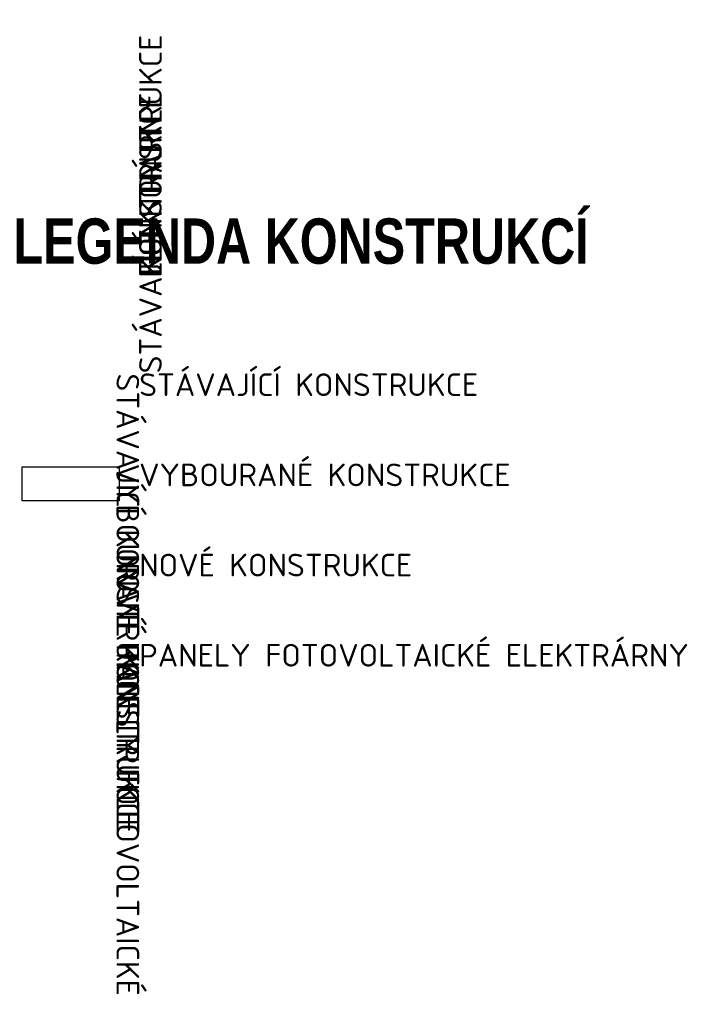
# Model space of a CAD drawing. Header units: millimetres. Extents: x -385852 to 693036, y -525006 to 444206.
# Tile 20 of 156: x 181207 to 192989, y -35504 to -18112. Entities that reach past the tile are written whole.
import ezdxf

# ---------------------------------------------------------------- set-up
doc = ezdxf.new("R2010")
doc.units = ezdxf.units.MM
for name, color, linetype, lineweight in [('A99_N_leg-text', 7, 'Continuous', 9), ('A99_N_leg-text @ 200 VP1', 7, 'Continuous', 9), ('A99_N_leg-text @ 200 VP10', 7, 'Continuous', 9), ('A99_N_leg-text @ 200 VP11', 7, 'Continuous', 9), ('A99_N_leg-text @ 200 VP12', 7, 'Continuous', 9), ('A99_N_leg-text @ 200 VP13', 7, 'Continuous', 9), ('A99_N_leg-text @ 200 VP14', 7, 'Continuous', 9), ('A99_N_leg-text @ 200 VP15', 7, 'Continuous', 9), ('A99_N_leg-text @ 200 VP16', 7, 'Continuous', 9), ('A99_N_leg-text @ 200 VP17', 7, 'Continuous', 9), ('A99_N_leg-text @ 200 VP18', 7, 'Continuous', 9), ('A99_N_leg-text @ 200 VP19', 7, 'Continuous', 9), ('A99_N_leg-text @ 200 VP2', 7, 'Continuous', 9), ('A99_N_leg-text @ 200 VP20', 7, 'Continuous', 9), ('A99_N_leg-text @ 200 VP21', 7, 'Continuous', 9), ('A99_N_leg-text @ 200 VP22', 7, 'Continuous', 9), ('A99_N_leg-text @ 200 VP23', 7, 'Continuous', 9), ('A99_N_leg-text @ 200 VP24', 7, 'Continuous', 9), ('A99_N_leg-text @ 200 VP25', 7, 'Continuous', 9), ('A99_N_leg-text @ 200 VP26', 7, 'Continuous', 9), ('A99_N_leg-text @ 200 VP27', 7, 'Continuous', 9), ('A99_N_leg-text @ 200 VP28', 7, 'Continuous', 9), ('A99_N_leg-text @ 200 VP29', 7, 'Continuous', 9), ('A99_N_leg-text @ 200 VP3', 7, 'Continuous', 9), ('A99_N_leg-text @ 200 VP30', 7, 'Continuous', 9), ('A99_N_leg-text @ 200 VP31', 7, 'Continuous', 9), ('A99_N_leg-text @ 200 VP32', 7, 'Continuous', 9), ('A99_N_leg-text @ 200 VP33', 7, 'Continuous', 9), ('A99_N_leg-text @ 200 VP34', 7, 'Continuous', 9), ('A99_N_leg-text @ 200 VP35', 7, 'Continuous', 9), ('A99_N_leg-text @ 200 VP36', 7, 'Continuous', 9), ('A99_N_leg-text @ 200 VP4', 7, 'Continuous', 9), ('A99_N_leg-text @ 200 VP5', 7, 'Continuous', 9), ('A99_N_leg-text @ 200 VP7', 7, 'Continuous', 9), ('A99_N_leg-text @ 200 VPModel', 7, 'Continuous', 9), ('A99_S_kce-demolice', 30, 'Continuous', 20)]:
    doc.layers.add(name, color=color, linetype=linetype, lineweight=lineweight)
doc.styles.add('A99_kota', font='isocpeur.ttf', dxfattribs={"height": 2})
doc.styles.add('A99_nadpis', font='impact.ttf')

# ---------------------------------------------------------------- blocks, each defined once
blk = doc.blocks.new('*U2660')
at = {"layer": 'A99_N_leg-text @ 200 VP1', "linetype": 'Continuous', "lineweight": 0, "insert": (183315, -24360), "char_height": 400, "width": 6345, "attachment_point": 1, "style": 'A99_kota'}
blk.add_mtext('STÁVAJÍCÍ KONSTRUKCE ', dxfattribs=at)
at = {"layer": 'A99_N_leg-text @ 200 VP10', "linetype": 'Continuous', "lineweight": 0, "insert": (183315, -24360), "char_height": 400, "width": 6345, "attachment_point": 1, "rotation": 270, "style": 'A99_kota'}
blk.add_mtext('STÁVAJÍCÍ KONSTRUKCE ', dxfattribs=at)
at = {"layer": 'A99_N_leg-text @ 200 VP11', "linetype": 'Continuous', "lineweight": 0, "insert": (183315, -24360), "char_height": 400, "width": 6345, "attachment_point": 1, "style": 'A99_kota'}
blk.add_mtext('STÁVAJÍCÍ KONSTRUKCE ', dxfattribs=at)
at = {"layer": 'A99_N_leg-text @ 200 VP12', "linetype": 'Continuous', "lineweight": 0, "insert": (183315, -24360), "char_height": 400, "width": 6345, "attachment_point": 1, "style": 'A99_kota'}
blk.add_mtext('STÁVAJÍCÍ KONSTRUKCE ', dxfattribs=at)
at = {"layer": 'A99_N_leg-text @ 200 VP13', "linetype": 'Continuous', "lineweight": 0, "insert": (183315, -24360), "char_height": 400, "width": 6345, "attachment_point": 1, "style": 'A99_kota'}
blk.add_mtext('STÁVAJÍCÍ KONSTRUKCE ', dxfattribs=at)
at = {"layer": 'A99_N_leg-text @ 200 VP14', "linetype": 'Continuous', "lineweight": 0, "insert": (183315, -24360), "char_height": 400, "width": 6345, "attachment_point": 1, "rotation": 90, "style": 'A99_kota'}
blk.add_mtext('STÁVAJÍCÍ KONSTRUKCE ', dxfattribs=at)
at = {"layer": 'A99_N_leg-text @ 200 VP15', "linetype": 'Continuous', "lineweight": 0, "insert": (183315, -24360), "char_height": 400, "width": 6345, "attachment_point": 1, "style": 'A99_kota'}
blk.add_mtext('STÁVAJÍCÍ KONSTRUKCE ', dxfattribs=at)
at = {"layer": 'A99_N_leg-text @ 200 VP16', "linetype": 'Continuous', "lineweight": 0, "insert": (183315, -24360), "char_height": 400, "width": 6345, "attachment_point": 1, "rotation": 270, "style": 'A99_kota'}
blk.add_mtext('STÁVAJÍCÍ KONSTRUKCE ', dxfattribs=at)
at = {"layer": 'A99_N_leg-text @ 200 VP17', "linetype": 'Continuous', "lineweight": 0, "insert": (183315, -24360), "char_height": 400, "width": 6345, "attachment_point": 1, "style": 'A99_kota'}
blk.add_mtext('STÁVAJÍCÍ KONSTRUKCE ', dxfattribs=at)
at = {"layer": 'A99_N_leg-text @ 200 VP18', "linetype": 'Continuous', "lineweight": 0, "insert": (183315, -24360), "char_height": 400, "width": 6345, "attachment_point": 1, "style": 'A99_kota'}
blk.add_mtext('STÁVAJÍCÍ KONSTRUKCE ', dxfattribs=at)
at = {"layer": 'A99_N_leg-text @ 200 VP19', "linetype": 'Continuous', "lineweight": 0, "insert": (183315, -24360), "char_height": 400, "width": 6345, "attachment_point": 1, "style": 'A99_kota'}
blk.add_mtext('STÁVAJÍCÍ KONSTRUKCE ', dxfattribs=at)
at = {"layer": 'A99_N_leg-text @ 200 VP2', "linetype": 'Continuous', "lineweight": 0, "insert": (183315, -24360), "char_height": 400, "width": 6345, "attachment_point": 1, "style": 'A99_kota'}
blk.add_mtext('STÁVAJÍCÍ KONSTRUKCE ', dxfattribs=at)
at = {"layer": 'A99_N_leg-text @ 200 VP20', "linetype": 'Continuous', "lineweight": 0, "insert": (183315, -24360), "char_height": 400, "width": 6345, "attachment_point": 1, "style": 'A99_kota'}
blk.add_mtext('STÁVAJÍCÍ KONSTRUKCE ', dxfattribs=at)
at = {"layer": 'A99_N_leg-text @ 200 VP21', "linetype": 'Continuous', "lineweight": 0, "insert": (183315, -24360), "char_height": 400, "width": 6345, "attachment_point": 1, "style": 'A99_kota'}
blk.add_mtext('STÁVAJÍCÍ KONSTRUKCE ', dxfattribs=at)
at = {"layer": 'A99_N_leg-text @ 200 VP22', "linetype": 'Continuous', "lineweight": 0, "insert": (183315, -24360), "char_height": 400, "width": 6345, "attachment_point": 1, "style": 'A99_kota'}
blk.add_mtext('STÁVAJÍCÍ KONSTRUKCE ', dxfattribs=at)
at = {"layer": 'A99_N_leg-text @ 200 VP23', "linetype": 'Continuous', "lineweight": 0, "insert": (183315, -24360), "char_height": 400, "width": 6345, "attachment_point": 1, "style": 'A99_kota'}
blk.add_mtext('STÁVAJÍCÍ KONSTRUKCE ', dxfattribs=at)
at = {"layer": 'A99_N_leg-text @ 200 VP24', "linetype": 'Continuous', "lineweight": 0, "insert": (183315, -24360), "char_height": 400, "width": 6345, "attachment_point": 1, "style": 'A99_kota'}
blk.add_mtext('STÁVAJÍCÍ KONSTRUKCE ', dxfattribs=at)
at = {"layer": 'A99_N_leg-text @ 200 VP25', "linetype": 'Continuous', "lineweight": 0, "insert": (183315, -24360), "char_height": 400, "width": 6345, "attachment_point": 1, "style": 'A99_kota'}
blk.add_mtext('STÁVAJÍCÍ KONSTRUKCE ', dxfattribs=at)
at = {"layer": 'A99_N_leg-text @ 200 VP26', "linetype": 'Continuous', "lineweight": 0, "insert": (183315, -24360), "char_height": 400, "width": 6345, "attachment_point": 1, "style": 'A99_kota'}
blk.add_mtext('STÁVAJÍCÍ KONSTRUKCE ', dxfattribs=at)
at = {"layer": 'A99_N_leg-text @ 200 VP27', "linetype": 'Continuous', "lineweight": 0, "insert": (183315, -24360), "char_height": 400, "width": 6345, "attachment_point": 1, "style": 'A99_kota'}
blk.add_mtext('STÁVAJÍCÍ KONSTRUKCE ', dxfattribs=at)
at = {"layer": 'A99_N_leg-text @ 200 VP28', "linetype": 'Continuous', "lineweight": 0, "insert": (183315, -24360), "char_height": 400, "width": 6345, "attachment_point": 1, "style": 'A99_kota'}
blk.add_mtext('STÁVAJÍCÍ KONSTRUKCE ', dxfattribs=at)
at = {"layer": 'A99_N_leg-text @ 200 VP29', "linetype": 'Continuous', "lineweight": 0, "insert": (183315, -24360), "char_height": 400, "width": 6345, "attachment_point": 1, "style": 'A99_kota'}
blk.add_mtext('STÁVAJÍCÍ KONSTRUKCE ', dxfattribs=at)
at = {"layer": 'A99_N_leg-text @ 200 VP3', "linetype": 'Continuous', "lineweight": 0, "insert": (183315, -24360), "char_height": 400, "width": 6345, "attachment_point": 1, "style": 'A99_kota'}
blk.add_mtext('STÁVAJÍCÍ KONSTRUKCE ', dxfattribs=at)
at = {"layer": 'A99_N_leg-text @ 200 VP30', "linetype": 'Continuous', "lineweight": 0, "insert": (183315, -24360), "char_height": 400, "width": 6345, "attachment_point": 1, "style": 'A99_kota'}
blk.add_mtext('STÁVAJÍCÍ KONSTRUKCE ', dxfattribs=at)
at = {"layer": 'A99_N_leg-text @ 200 VP31', "linetype": 'Continuous', "lineweight": 0, "insert": (183315, -24360), "char_height": 400, "width": 6345, "attachment_point": 1, "style": 'A99_kota'}
blk.add_mtext('STÁVAJÍCÍ KONSTRUKCE ', dxfattribs=at)
at = {"layer": 'A99_N_leg-text @ 200 VP32', "linetype": 'Continuous', "lineweight": 0, "insert": (183315, -24360), "char_height": 400, "width": 6345, "attachment_point": 1, "style": 'A99_kota'}
blk.add_mtext('STÁVAJÍCÍ KONSTRUKCE ', dxfattribs=at)
at = {"layer": 'A99_N_leg-text @ 200 VP33', "linetype": 'Continuous', "lineweight": 0, "insert": (183315, -24360), "char_height": 400, "width": 6345, "attachment_point": 1, "style": 'A99_kota'}
blk.add_mtext('STÁVAJÍCÍ KONSTRUKCE ', dxfattribs=at)
at = {"layer": 'A99_N_leg-text @ 200 VP34', "linetype": 'Continuous', "lineweight": 0, "insert": (183315, -24360), "char_height": 400, "width": 6345, "attachment_point": 1, "style": 'A99_kota'}
blk.add_mtext('STÁVAJÍCÍ KONSTRUKCE ', dxfattribs=at)
at = {"layer": 'A99_N_leg-text @ 200 VP35', "linetype": 'Continuous', "lineweight": 0, "insert": (183315, -24360), "char_height": 400, "width": 6345, "attachment_point": 1, "style": 'A99_kota'}
blk.add_mtext('STÁVAJÍCÍ KONSTRUKCE ', dxfattribs=at)
at = {"layer": 'A99_N_leg-text @ 200 VP36', "linetype": 'Continuous', "lineweight": 0, "insert": (183315, -24360), "char_height": 400, "width": 6345, "attachment_point": 1, "style": 'A99_kota'}
blk.add_mtext('STÁVAJÍCÍ KONSTRUKCE ', dxfattribs=at)
at = {"layer": 'A99_N_leg-text @ 200 VP4', "linetype": 'Continuous', "lineweight": 0, "insert": (183315, -24360), "char_height": 400, "width": 6345, "attachment_point": 1, "rotation": 90, "style": 'A99_kota'}
blk.add_mtext('STÁVAJÍCÍ KONSTRUKCE ', dxfattribs=at)
at = {"layer": 'A99_N_leg-text @ 200 VP5', "linetype": 'Continuous', "lineweight": 0, "insert": (183315, -24360), "char_height": 400, "width": 6345, "attachment_point": 1, "rotation": 270, "style": 'A99_kota'}
blk.add_mtext('STÁVAJÍCÍ KONSTRUKCE ', dxfattribs=at)
at = {"layer": 'A99_N_leg-text @ 200 VP7', "linetype": 'Continuous', "lineweight": 0, "insert": (183315, -24360), "char_height": 400, "width": 6345, "attachment_point": 1, "style": 'A99_kota'}
blk.add_mtext('STÁVAJÍCÍ KONSTRUKCE ', dxfattribs=at)
at = {"layer": 'A99_N_leg-text @ 200 VPModel', "linetype": 'Continuous', "lineweight": 0, "insert": (183315, -24360), "char_height": 400, "attachment_point": 1, "style": 'A99_kota'}
blk.add_mtext_dynamic_manual_height_columns('STÁVAJÍCÍ KONSTRUKCE ', width=6345, gutter_width=2000, heights=[0], dxfattribs=at)
blk = doc.blocks.new('*U2661')
at = {"layer": 'A99_N_leg-text @ 200 VP1', "linetype": 'Continuous', "lineweight": 0, "insert": (183315, -25953.035477), "char_height": 400, "width": 6345, "attachment_point": 1, "style": 'A99_kota'}
blk.add_mtext('VYBOURANÉ KONSTRUKCE ', dxfattribs=at)
at = {"layer": 'A99_N_leg-text @ 200 VP10', "linetype": 'Continuous', "lineweight": 0, "insert": (183315, -25953.035477), "char_height": 400, "width": 6345, "attachment_point": 1, "rotation": 270, "style": 'A99_kota'}
blk.add_mtext('VYBOURANÉ KONSTRUKCE ', dxfattribs=at)
at = {"layer": 'A99_N_leg-text @ 200 VP11', "linetype": 'Continuous', "lineweight": 0, "insert": (183315, -25953.035477), "char_height": 400, "width": 6345, "attachment_point": 1, "style": 'A99_kota'}
blk.add_mtext('VYBOURANÉ KONSTRUKCE ', dxfattribs=at)
at = {"layer": 'A99_N_leg-text @ 200 VP12', "linetype": 'Continuous', "lineweight": 0, "insert": (183315, -25953.035477), "char_height": 400, "width": 6345, "attachment_point": 1, "style": 'A99_kota'}
blk.add_mtext('VYBOURANÉ KONSTRUKCE ', dxfattribs=at)
at = {"layer": 'A99_N_leg-text @ 200 VP13', "linetype": 'Continuous', "lineweight": 0, "insert": (183315, -25953.035477), "char_height": 400, "width": 6345, "attachment_point": 1, "style": 'A99_kota'}
blk.add_mtext('VYBOURANÉ KONSTRUKCE ', dxfattribs=at)
at = {"layer": 'A99_N_leg-text @ 200 VP14', "linetype": 'Continuous', "lineweight": 0, "insert": (183315, -25953.035477), "char_height": 400, "width": 6345, "attachment_point": 1, "rotation": 90, "style": 'A99_kota'}
blk.add_mtext('VYBOURANÉ KONSTRUKCE ', dxfattribs=at)
at = {"layer": 'A99_N_leg-text @ 200 VP15', "linetype": 'Continuous', "lineweight": 0, "insert": (183315, -25953.035477), "char_height": 400, "width": 6345, "attachment_point": 1, "style": 'A99_kota'}
blk.add_mtext('VYBOURANÉ KONSTRUKCE ', dxfattribs=at)
at = {"layer": 'A99_N_leg-text @ 200 VP16', "linetype": 'Continuous', "lineweight": 0, "insert": (183315, -25953.035477), "char_height": 400, "width": 6345, "attachment_point": 1, "rotation": 270, "style": 'A99_kota'}
blk.add_mtext('VYBOURANÉ KONSTRUKCE ', dxfattribs=at)
at = {"layer": 'A99_N_leg-text @ 200 VP17', "linetype": 'Continuous', "lineweight": 0, "insert": (183315, -25953.035477), "char_height": 400, "width": 6345, "attachment_point": 1, "style": 'A99_kota'}
blk.add_mtext('VYBOURANÉ KONSTRUKCE ', dxfattribs=at)
at = {"layer": 'A99_N_leg-text @ 200 VP18', "linetype": 'Continuous', "lineweight": 0, "insert": (183315, -25953.035477), "char_height": 400, "width": 6345, "attachment_point": 1, "style": 'A99_kota'}
blk.add_mtext('VYBOURANÉ KONSTRUKCE ', dxfattribs=at)
at = {"layer": 'A99_N_leg-text @ 200 VP19', "linetype": 'Continuous', "lineweight": 0, "insert": (183315, -25953.035477), "char_height": 400, "width": 6345, "attachment_point": 1, "style": 'A99_kota'}
blk.add_mtext('VYBOURANÉ KONSTRUKCE ', dxfattribs=at)
at = {"layer": 'A99_N_leg-text @ 200 VP2', "linetype": 'Continuous', "lineweight": 0, "insert": (183315, -25953.035477), "char_height": 400, "width": 6345, "attachment_point": 1, "style": 'A99_kota'}
blk.add_mtext('VYBOURANÉ KONSTRUKCE ', dxfattribs=at)
at = {"layer": 'A99_N_leg-text @ 200 VP20', "linetype": 'Continuous', "lineweight": 0, "insert": (183315, -25953.035477), "char_height": 400, "width": 6345, "attachment_point": 1, "style": 'A99_kota'}
blk.add_mtext('VYBOURANÉ KONSTRUKCE ', dxfattribs=at)
at = {"layer": 'A99_N_leg-text @ 200 VP21', "linetype": 'Continuous', "lineweight": 0, "insert": (183315, -25953.035477), "char_height": 400, "width": 6345, "attachment_point": 1, "style": 'A99_kota'}
blk.add_mtext('VYBOURANÉ KONSTRUKCE ', dxfattribs=at)
at = {"layer": 'A99_N_leg-text @ 200 VP22', "linetype": 'Continuous', "lineweight": 0, "insert": (183315, -25953.035477), "char_height": 400, "width": 6345, "attachment_point": 1, "style": 'A99_kota'}
blk.add_mtext('VYBOURANÉ KONSTRUKCE ', dxfattribs=at)
at = {"layer": 'A99_N_leg-text @ 200 VP23', "linetype": 'Continuous', "lineweight": 0, "insert": (183315, -25953.035477), "char_height": 400, "width": 6345, "attachment_point": 1, "style": 'A99_kota'}
blk.add_mtext('VYBOURANÉ KONSTRUKCE ', dxfattribs=at)
at = {"layer": 'A99_N_leg-text @ 200 VP24', "linetype": 'Continuous', "lineweight": 0, "insert": (183315, -25953.035477), "char_height": 400, "width": 6345, "attachment_point": 1, "style": 'A99_kota'}
blk.add_mtext('VYBOURANÉ KONSTRUKCE ', dxfattribs=at)
at = {"layer": 'A99_N_leg-text @ 200 VP25', "linetype": 'Continuous', "lineweight": 0, "insert": (183315, -25953.035477), "char_height": 400, "width": 6345, "attachment_point": 1, "style": 'A99_kota'}
blk.add_mtext('VYBOURANÉ KONSTRUKCE ', dxfattribs=at)
at = {"layer": 'A99_N_leg-text @ 200 VP26', "linetype": 'Continuous', "lineweight": 0, "insert": (183315, -25953.035477), "char_height": 400, "width": 6345, "attachment_point": 1, "style": 'A99_kota'}
blk.add_mtext('VYBOURANÉ KONSTRUKCE ', dxfattribs=at)
at = {"layer": 'A99_N_leg-text @ 200 VP27', "linetype": 'Continuous', "lineweight": 0, "insert": (183315, -25953.035477), "char_height": 400, "width": 6345, "attachment_point": 1, "style": 'A99_kota'}
blk.add_mtext('VYBOURANÉ KONSTRUKCE ', dxfattribs=at)
at = {"layer": 'A99_N_leg-text @ 200 VP28', "linetype": 'Continuous', "lineweight": 0, "insert": (183315, -25953.035477), "char_height": 400, "width": 6345, "attachment_point": 1, "style": 'A99_kota'}
blk.add_mtext('VYBOURANÉ KONSTRUKCE ', dxfattribs=at)
at = {"layer": 'A99_N_leg-text @ 200 VP29', "linetype": 'Continuous', "lineweight": 0, "insert": (183315, -25953.035477), "char_height": 400, "width": 6345, "attachment_point": 1, "style": 'A99_kota'}
blk.add_mtext('VYBOURANÉ KONSTRUKCE ', dxfattribs=at)
at = {"layer": 'A99_N_leg-text @ 200 VP3', "linetype": 'Continuous', "lineweight": 0, "insert": (183315, -25953.035477), "char_height": 400, "width": 6345, "attachment_point": 1, "style": 'A99_kota'}
blk.add_mtext('VYBOURANÉ KONSTRUKCE ', dxfattribs=at)
at = {"layer": 'A99_N_leg-text @ 200 VP30', "linetype": 'Continuous', "lineweight": 0, "insert": (183315, -25953.035477), "char_height": 400, "width": 6345, "attachment_point": 1, "style": 'A99_kota'}
blk.add_mtext('VYBOURANÉ KONSTRUKCE ', dxfattribs=at)
at = {"layer": 'A99_N_leg-text @ 200 VP31', "linetype": 'Continuous', "lineweight": 0, "insert": (183315, -25953.035477), "char_height": 400, "width": 6345, "attachment_point": 1, "style": 'A99_kota'}
blk.add_mtext('VYBOURANÉ KONSTRUKCE ', dxfattribs=at)
at = {"layer": 'A99_N_leg-text @ 200 VP32', "linetype": 'Continuous', "lineweight": 0, "insert": (183315, -25953.035477), "char_height": 400, "width": 6345, "attachment_point": 1, "style": 'A99_kota'}
blk.add_mtext('VYBOURANÉ KONSTRUKCE ', dxfattribs=at)
at = {"layer": 'A99_N_leg-text @ 200 VP33', "linetype": 'Continuous', "lineweight": 0, "insert": (183315, -25953.035477), "char_height": 400, "width": 6345, "attachment_point": 1, "style": 'A99_kota'}
blk.add_mtext('VYBOURANÉ KONSTRUKCE ', dxfattribs=at)
at = {"layer": 'A99_N_leg-text @ 200 VP34', "linetype": 'Continuous', "lineweight": 0, "insert": (183315, -25953.035477), "char_height": 400, "width": 6345, "attachment_point": 1, "style": 'A99_kota'}
blk.add_mtext('VYBOURANÉ KONSTRUKCE ', dxfattribs=at)
at = {"layer": 'A99_N_leg-text @ 200 VP35', "linetype": 'Continuous', "lineweight": 0, "insert": (183315, -25953.035477), "char_height": 400, "width": 6345, "attachment_point": 1, "style": 'A99_kota'}
blk.add_mtext('VYBOURANÉ KONSTRUKCE ', dxfattribs=at)
at = {"layer": 'A99_N_leg-text @ 200 VP36', "linetype": 'Continuous', "lineweight": 0, "insert": (183315, -25953.035477), "char_height": 400, "width": 6345, "attachment_point": 1, "style": 'A99_kota'}
blk.add_mtext('VYBOURANÉ KONSTRUKCE ', dxfattribs=at)
at = {"layer": 'A99_N_leg-text @ 200 VP4', "linetype": 'Continuous', "lineweight": 0, "insert": (183315, -25953.035477), "char_height": 400, "width": 6345, "attachment_point": 1, "rotation": 90, "style": 'A99_kota'}
blk.add_mtext('VYBOURANÉ KONSTRUKCE ', dxfattribs=at)
at = {"layer": 'A99_N_leg-text @ 200 VP5', "linetype": 'Continuous', "lineweight": 0, "insert": (183315, -25953.035477), "char_height": 400, "width": 6345, "attachment_point": 1, "rotation": 270, "style": 'A99_kota'}
blk.add_mtext('VYBOURANÉ KONSTRUKCE ', dxfattribs=at)
at = {"layer": 'A99_N_leg-text @ 200 VP7', "linetype": 'Continuous', "lineweight": 0, "insert": (183315, -25953.035477), "char_height": 400, "width": 6345, "attachment_point": 1, "style": 'A99_kota'}
blk.add_mtext('VYBOURANÉ KONSTRUKCE ', dxfattribs=at)
at = {"layer": 'A99_N_leg-text @ 200 VPModel', "linetype": 'Continuous', "lineweight": 0, "insert": (183315, -25953.035477), "char_height": 400, "attachment_point": 1, "style": 'A99_kota'}
blk.add_mtext_dynamic_manual_height_columns('VYBOURANÉ KONSTRUKCE ', width=6345, gutter_width=2000, heights=[0], dxfattribs=at)
blk = doc.blocks.new('*U2662')
at = {"layer": 'A99_N_leg-text @ 200 VP1', "linetype": 'Continuous', "lineweight": 0, "insert": (183315, -27546), "char_height": 400, "width": 6345, "attachment_point": 1, "style": 'A99_kota'}
blk.add_mtext('NOVÉ KONSTRUKCE ', dxfattribs=at)
at = {"layer": 'A99_N_leg-text @ 200 VP10', "linetype": 'Continuous', "lineweight": 0, "insert": (183315, -27546), "char_height": 400, "width": 6345, "attachment_point": 1, "rotation": 270, "style": 'A99_kota'}
blk.add_mtext('NOVÉ KONSTRUKCE ', dxfattribs=at)
at = {"layer": 'A99_N_leg-text @ 200 VP11', "linetype": 'Continuous', "lineweight": 0, "insert": (183315, -27546), "char_height": 400, "width": 6345, "attachment_point": 1, "style": 'A99_kota'}
blk.add_mtext('NOVÉ KONSTRUKCE ', dxfattribs=at)
at = {"layer": 'A99_N_leg-text @ 200 VP12', "linetype": 'Continuous', "lineweight": 0, "insert": (183315, -27546), "char_height": 400, "width": 6345, "attachment_point": 1, "style": 'A99_kota'}
blk.add_mtext('NOVÉ KONSTRUKCE ', dxfattribs=at)
at = {"layer": 'A99_N_leg-text @ 200 VP13', "linetype": 'Continuous', "lineweight": 0, "insert": (183315, -27546), "char_height": 400, "width": 6345, "attachment_point": 1, "style": 'A99_kota'}
blk.add_mtext('NOVÉ KONSTRUKCE ', dxfattribs=at)
at = {"layer": 'A99_N_leg-text @ 200 VP14', "linetype": 'Continuous', "lineweight": 0, "insert": (183315, -27546), "char_height": 400, "width": 6345, "attachment_point": 1, "rotation": 90, "style": 'A99_kota'}
blk.add_mtext('NOVÉ KONSTRUKCE ', dxfattribs=at)
at = {"layer": 'A99_N_leg-text @ 200 VP15', "linetype": 'Continuous', "lineweight": 0, "insert": (183315, -27546), "char_height": 400, "width": 6345, "attachment_point": 1, "style": 'A99_kota'}
blk.add_mtext('NOVÉ KONSTRUKCE ', dxfattribs=at)
at = {"layer": 'A99_N_leg-text @ 200 VP16', "linetype": 'Continuous', "lineweight": 0, "insert": (183315, -27546), "char_height": 400, "width": 6345, "attachment_point": 1, "rotation": 270, "style": 'A99_kota'}
blk.add_mtext('NOVÉ KONSTRUKCE ', dxfattribs=at)
at = {"layer": 'A99_N_leg-text @ 200 VP17', "linetype": 'Continuous', "lineweight": 0, "insert": (183315, -27546), "char_height": 400, "width": 6345, "attachment_point": 1, "style": 'A99_kota'}
blk.add_mtext('NOVÉ KONSTRUKCE ', dxfattribs=at)
at = {"layer": 'A99_N_leg-text @ 200 VP18', "linetype": 'Continuous', "lineweight": 0, "insert": (183315, -27546), "char_height": 400, "width": 6345, "attachment_point": 1, "style": 'A99_kota'}
blk.add_mtext('NOVÉ KONSTRUKCE ', dxfattribs=at)
at = {"layer": 'A99_N_leg-text @ 200 VP19', "linetype": 'Continuous', "lineweight": 0, "insert": (183315, -27546), "char_height": 400, "width": 6345, "attachment_point": 1, "style": 'A99_kota'}
blk.add_mtext('NOVÉ KONSTRUKCE ', dxfattribs=at)
at = {"layer": 'A99_N_leg-text @ 200 VP2', "linetype": 'Continuous', "lineweight": 0, "insert": (183315, -27546), "char_height": 400, "width": 6345, "attachment_point": 1, "style": 'A99_kota'}
blk.add_mtext('NOVÉ KONSTRUKCE ', dxfattribs=at)
at = {"layer": 'A99_N_leg-text @ 200 VP20', "linetype": 'Continuous', "lineweight": 0, "insert": (183315, -27546), "char_height": 400, "width": 6345, "attachment_point": 1, "style": 'A99_kota'}
blk.add_mtext('NOVÉ KONSTRUKCE ', dxfattribs=at)
at = {"layer": 'A99_N_leg-text @ 200 VP21', "linetype": 'Continuous', "lineweight": 0, "insert": (183315, -27546), "char_height": 400, "width": 6345, "attachment_point": 1, "style": 'A99_kota'}
blk.add_mtext('NOVÉ KONSTRUKCE ', dxfattribs=at)
at = {"layer": 'A99_N_leg-text @ 200 VP22', "linetype": 'Continuous', "lineweight": 0, "insert": (183315, -27546), "char_height": 400, "width": 6345, "attachment_point": 1, "style": 'A99_kota'}
blk.add_mtext('NOVÉ KONSTRUKCE ', dxfattribs=at)
at = {"layer": 'A99_N_leg-text @ 200 VP23', "linetype": 'Continuous', "lineweight": 0, "insert": (183315, -27546), "char_height": 400, "width": 6345, "attachment_point": 1, "style": 'A99_kota'}
blk.add_mtext('NOVÉ KONSTRUKCE ', dxfattribs=at)
at = {"layer": 'A99_N_leg-text @ 200 VP24', "linetype": 'Continuous', "lineweight": 0, "insert": (183315, -27546), "char_height": 400, "width": 6345, "attachment_point": 1, "style": 'A99_kota'}
blk.add_mtext('NOVÉ KONSTRUKCE ', dxfattribs=at)
at = {"layer": 'A99_N_leg-text @ 200 VP25', "linetype": 'Continuous', "lineweight": 0, "insert": (183315, -27546), "char_height": 400, "width": 6345, "attachment_point": 1, "style": 'A99_kota'}
blk.add_mtext('NOVÉ KONSTRUKCE ', dxfattribs=at)
at = {"layer": 'A99_N_leg-text @ 200 VP26', "linetype": 'Continuous', "lineweight": 0, "insert": (183315, -27546), "char_height": 400, "width": 6345, "attachment_point": 1, "style": 'A99_kota'}
blk.add_mtext('NOVÉ KONSTRUKCE ', dxfattribs=at)
at = {"layer": 'A99_N_leg-text @ 200 VP27', "linetype": 'Continuous', "lineweight": 0, "insert": (183315, -27546), "char_height": 400, "width": 6345, "attachment_point": 1, "style": 'A99_kota'}
blk.add_mtext('NOVÉ KONSTRUKCE ', dxfattribs=at)
at = {"layer": 'A99_N_leg-text @ 200 VP28', "linetype": 'Continuous', "lineweight": 0, "insert": (183315, -27546), "char_height": 400, "width": 6345, "attachment_point": 1, "style": 'A99_kota'}
blk.add_mtext('NOVÉ KONSTRUKCE ', dxfattribs=at)
at = {"layer": 'A99_N_leg-text @ 200 VP29', "linetype": 'Continuous', "lineweight": 0, "insert": (183315, -27546), "char_height": 400, "width": 6345, "attachment_point": 1, "style": 'A99_kota'}
blk.add_mtext('NOVÉ KONSTRUKCE ', dxfattribs=at)
at = {"layer": 'A99_N_leg-text @ 200 VP3', "linetype": 'Continuous', "lineweight": 0, "insert": (183315, -27546), "char_height": 400, "width": 6345, "attachment_point": 1, "style": 'A99_kota'}
blk.add_mtext('NOVÉ KONSTRUKCE ', dxfattribs=at)
at = {"layer": 'A99_N_leg-text @ 200 VP30', "linetype": 'Continuous', "lineweight": 0, "insert": (183315, -27546), "char_height": 400, "width": 6345, "attachment_point": 1, "style": 'A99_kota'}
blk.add_mtext('NOVÉ KONSTRUKCE ', dxfattribs=at)
at = {"layer": 'A99_N_leg-text @ 200 VP31', "linetype": 'Continuous', "lineweight": 0, "insert": (183315, -27546), "char_height": 400, "width": 6345, "attachment_point": 1, "style": 'A99_kota'}
blk.add_mtext('NOVÉ KONSTRUKCE ', dxfattribs=at)
at = {"layer": 'A99_N_leg-text @ 200 VP32', "linetype": 'Continuous', "lineweight": 0, "insert": (183315, -27546), "char_height": 400, "width": 6345, "attachment_point": 1, "style": 'A99_kota'}
blk.add_mtext('NOVÉ KONSTRUKCE ', dxfattribs=at)
at = {"layer": 'A99_N_leg-text @ 200 VP33', "linetype": 'Continuous', "lineweight": 0, "insert": (183315, -27546), "char_height": 400, "width": 6345, "attachment_point": 1, "style": 'A99_kota'}
blk.add_mtext('NOVÉ KONSTRUKCE ', dxfattribs=at)
at = {"layer": 'A99_N_leg-text @ 200 VP34', "linetype": 'Continuous', "lineweight": 0, "insert": (183315, -27546), "char_height": 400, "width": 6345, "attachment_point": 1, "style": 'A99_kota'}
blk.add_mtext('NOVÉ KONSTRUKCE ', dxfattribs=at)
at = {"layer": 'A99_N_leg-text @ 200 VP35', "linetype": 'Continuous', "lineweight": 0, "insert": (183315, -27546), "char_height": 400, "width": 6345, "attachment_point": 1, "style": 'A99_kota'}
blk.add_mtext('NOVÉ KONSTRUKCE ', dxfattribs=at)
at = {"layer": 'A99_N_leg-text @ 200 VP36', "linetype": 'Continuous', "lineweight": 0, "insert": (183315, -27546), "char_height": 400, "width": 6345, "attachment_point": 1, "style": 'A99_kota'}
blk.add_mtext('NOVÉ KONSTRUKCE ', dxfattribs=at)
at = {"layer": 'A99_N_leg-text @ 200 VP4', "linetype": 'Continuous', "lineweight": 0, "insert": (183315, -27546), "char_height": 400, "width": 6345, "attachment_point": 1, "rotation": 90, "style": 'A99_kota'}
blk.add_mtext('NOVÉ KONSTRUKCE ', dxfattribs=at)
at = {"layer": 'A99_N_leg-text @ 200 VP5', "linetype": 'Continuous', "lineweight": 0, "insert": (183315, -27546), "char_height": 400, "width": 6345, "attachment_point": 1, "rotation": 270, "style": 'A99_kota'}
blk.add_mtext('NOVÉ KONSTRUKCE ', dxfattribs=at)
at = {"layer": 'A99_N_leg-text @ 200 VP7', "linetype": 'Continuous', "lineweight": 0, "insert": (183315, -27546), "char_height": 400, "width": 6345, "attachment_point": 1, "style": 'A99_kota'}
blk.add_mtext('NOVÉ KONSTRUKCE ', dxfattribs=at)
at = {"layer": 'A99_N_leg-text @ 200 VPModel', "linetype": 'Continuous', "lineweight": 0, "insert": (183315, -27546), "char_height": 400, "attachment_point": 1, "style": 'A99_kota'}
blk.add_mtext_dynamic_manual_height_columns('NOVÉ KONSTRUKCE ', width=6345, gutter_width=2000, heights=[0], dxfattribs=at)
blk = doc.blocks.new('*U2696')
at = {"layer": 'A99_N_leg-text @ 200 VP1', "linetype": 'Continuous', "lineweight": 0, "insert": (183315, -29139), "char_height": 400, "width": 9605.31, "attachment_point": 1, "style": 'A99_kota'}
blk.add_mtext('PANELY FOTOVOLTAICKÉ ELEKTRÁRNY ', dxfattribs=at)
at = {"layer": 'A99_N_leg-text @ 200 VP10', "linetype": 'Continuous', "lineweight": 0, "insert": (183315, -29139), "char_height": 400, "width": 9605.31, "attachment_point": 1, "rotation": 270, "style": 'A99_kota'}
blk.add_mtext('PANELY FOTOVOLTAICKÉ ELEKTRÁRNY ', dxfattribs=at)
at = {"layer": 'A99_N_leg-text @ 200 VP11', "linetype": 'Continuous', "lineweight": 0, "insert": (183315, -29139), "char_height": 400, "width": 9605.31, "attachment_point": 1, "style": 'A99_kota'}
blk.add_mtext('PANELY FOTOVOLTAICKÉ ELEKTRÁRNY ', dxfattribs=at)
at = {"layer": 'A99_N_leg-text @ 200 VP12', "linetype": 'Continuous', "lineweight": 0, "insert": (183315, -29139), "char_height": 400, "width": 9605.31, "attachment_point": 1, "style": 'A99_kota'}
blk.add_mtext('PANELY FOTOVOLTAICKÉ ELEKTRÁRNY ', dxfattribs=at)
at = {"layer": 'A99_N_leg-text @ 200 VP13', "linetype": 'Continuous', "lineweight": 0, "insert": (183315, -29139), "char_height": 400, "width": 9605.31, "attachment_point": 1, "style": 'A99_kota'}
blk.add_mtext('PANELY FOTOVOLTAICKÉ ELEKTRÁRNY ', dxfattribs=at)
at = {"layer": 'A99_N_leg-text @ 200 VP14', "linetype": 'Continuous', "lineweight": 0, "insert": (183315, -29139), "char_height": 400, "width": 9605.31, "attachment_point": 1, "rotation": 90, "style": 'A99_kota'}
blk.add_mtext('PANELY FOTOVOLTAICKÉ ELEKTRÁRNY ', dxfattribs=at)
at = {"layer": 'A99_N_leg-text @ 200 VP15', "linetype": 'Continuous', "lineweight": 0, "insert": (183315, -29139), "char_height": 400, "width": 9605.31, "attachment_point": 1, "style": 'A99_kota'}
blk.add_mtext('PANELY FOTOVOLTAICKÉ ELEKTRÁRNY ', dxfattribs=at)
at = {"layer": 'A99_N_leg-text @ 200 VP16', "linetype": 'Continuous', "lineweight": 0, "insert": (183315, -29139), "char_height": 400, "width": 9605.31, "attachment_point": 1, "rotation": 270, "style": 'A99_kota'}
blk.add_mtext('PANELY FOTOVOLTAICKÉ ELEKTRÁRNY ', dxfattribs=at)
at = {"layer": 'A99_N_leg-text @ 200 VP17', "linetype": 'Continuous', "lineweight": 0, "insert": (183315, -29139), "char_height": 400, "width": 9605.31, "attachment_point": 1, "style": 'A99_kota'}
blk.add_mtext('PANELY FOTOVOLTAICKÉ ELEKTRÁRNY ', dxfattribs=at)
at = {"layer": 'A99_N_leg-text @ 200 VP18', "linetype": 'Continuous', "lineweight": 0, "insert": (183315, -29139), "char_height": 400, "width": 9605.31, "attachment_point": 1, "style": 'A99_kota'}
blk.add_mtext('PANELY FOTOVOLTAICKÉ ELEKTRÁRNY ', dxfattribs=at)
at = {"layer": 'A99_N_leg-text @ 200 VP19', "linetype": 'Continuous', "lineweight": 0, "insert": (183315, -29139), "char_height": 400, "width": 9605.31, "attachment_point": 1, "style": 'A99_kota'}
blk.add_mtext('PANELY FOTOVOLTAICKÉ ELEKTRÁRNY ', dxfattribs=at)
at = {"layer": 'A99_N_leg-text @ 200 VP2', "linetype": 'Continuous', "lineweight": 0, "insert": (183315, -29139), "char_height": 400, "width": 9605.31, "attachment_point": 1, "style": 'A99_kota'}
blk.add_mtext('PANELY FOTOVOLTAICKÉ ELEKTRÁRNY ', dxfattribs=at)
at = {"layer": 'A99_N_leg-text @ 200 VP20', "linetype": 'Continuous', "lineweight": 0, "insert": (183315, -29139), "char_height": 400, "width": 9605.31, "attachment_point": 1, "style": 'A99_kota'}
blk.add_mtext('PANELY FOTOVOLTAICKÉ ELEKTRÁRNY ', dxfattribs=at)
at = {"layer": 'A99_N_leg-text @ 200 VP21', "linetype": 'Continuous', "lineweight": 0, "insert": (183315, -29139), "char_height": 400, "width": 9605.31, "attachment_point": 1, "style": 'A99_kota'}
blk.add_mtext('PANELY FOTOVOLTAICKÉ ELEKTRÁRNY ', dxfattribs=at)
at = {"layer": 'A99_N_leg-text @ 200 VP22', "linetype": 'Continuous', "lineweight": 0, "insert": (183315, -29139), "char_height": 400, "width": 9605.31, "attachment_point": 1, "style": 'A99_kota'}
blk.add_mtext('PANELY FOTOVOLTAICKÉ ELEKTRÁRNY ', dxfattribs=at)
at = {"layer": 'A99_N_leg-text @ 200 VP23', "linetype": 'Continuous', "lineweight": 0, "insert": (183315, -29139), "char_height": 400, "width": 9605.31, "attachment_point": 1, "style": 'A99_kota'}
blk.add_mtext('PANELY FOTOVOLTAICKÉ ELEKTRÁRNY ', dxfattribs=at)
at = {"layer": 'A99_N_leg-text @ 200 VP24', "linetype": 'Continuous', "lineweight": 0, "insert": (183315, -29139), "char_height": 400, "width": 9605.31, "attachment_point": 1, "style": 'A99_kota'}
blk.add_mtext('PANELY FOTOVOLTAICKÉ ELEKTRÁRNY ', dxfattribs=at)
at = {"layer": 'A99_N_leg-text @ 200 VP25', "linetype": 'Continuous', "lineweight": 0, "insert": (183315, -29139), "char_height": 400, "width": 9605.31, "attachment_point": 1, "style": 'A99_kota'}
blk.add_mtext('PANELY FOTOVOLTAICKÉ ELEKTRÁRNY ', dxfattribs=at)
at = {"layer": 'A99_N_leg-text @ 200 VP26', "linetype": 'Continuous', "lineweight": 0, "insert": (183315, -29139), "char_height": 400, "width": 9605.31, "attachment_point": 1, "style": 'A99_kota'}
blk.add_mtext('PANELY FOTOVOLTAICKÉ ELEKTRÁRNY ', dxfattribs=at)
at = {"layer": 'A99_N_leg-text @ 200 VP27', "linetype": 'Continuous', "lineweight": 0, "insert": (183315, -29139), "char_height": 400, "width": 9605.31, "attachment_point": 1, "style": 'A99_kota'}
blk.add_mtext('PANELY FOTOVOLTAICKÉ ELEKTRÁRNY ', dxfattribs=at)
at = {"layer": 'A99_N_leg-text @ 200 VP28', "linetype": 'Continuous', "lineweight": 0, "insert": (183315, -29139), "char_height": 400, "width": 9605.31, "attachment_point": 1, "style": 'A99_kota'}
blk.add_mtext('PANELY FOTOVOLTAICKÉ ELEKTRÁRNY ', dxfattribs=at)
at = {"layer": 'A99_N_leg-text @ 200 VP29', "linetype": 'Continuous', "lineweight": 0, "insert": (183315, -29139), "char_height": 400, "width": 9605.31, "attachment_point": 1, "style": 'A99_kota'}
blk.add_mtext('PANELY FOTOVOLTAICKÉ ELEKTRÁRNY ', dxfattribs=at)
at = {"layer": 'A99_N_leg-text @ 200 VP3', "linetype": 'Continuous', "lineweight": 0, "insert": (183315, -29139), "char_height": 400, "width": 9605.31, "attachment_point": 1, "style": 'A99_kota'}
blk.add_mtext('PANELY FOTOVOLTAICKÉ ELEKTRÁRNY ', dxfattribs=at)
at = {"layer": 'A99_N_leg-text @ 200 VP30', "linetype": 'Continuous', "lineweight": 0, "insert": (183315, -29139), "char_height": 400, "width": 9605.31, "attachment_point": 1, "style": 'A99_kota'}
blk.add_mtext('PANELY FOTOVOLTAICKÉ ELEKTRÁRNY ', dxfattribs=at)
at = {"layer": 'A99_N_leg-text @ 200 VP31', "linetype": 'Continuous', "lineweight": 0, "insert": (183315, -29139), "char_height": 400, "width": 9605.31, "attachment_point": 1, "style": 'A99_kota'}
blk.add_mtext('PANELY FOTOVOLTAICKÉ ELEKTRÁRNY ', dxfattribs=at)
at = {"layer": 'A99_N_leg-text @ 200 VP32', "linetype": 'Continuous', "lineweight": 0, "insert": (183315, -29139), "char_height": 400, "width": 9605.31, "attachment_point": 1, "style": 'A99_kota'}
blk.add_mtext('PANELY FOTOVOLTAICKÉ ELEKTRÁRNY ', dxfattribs=at)
at = {"layer": 'A99_N_leg-text @ 200 VP33', "linetype": 'Continuous', "lineweight": 0, "insert": (183315, -29139), "char_height": 400, "width": 9605.31, "attachment_point": 1, "style": 'A99_kota'}
blk.add_mtext('PANELY FOTOVOLTAICKÉ ELEKTRÁRNY ', dxfattribs=at)
at = {"layer": 'A99_N_leg-text @ 200 VP34', "linetype": 'Continuous', "lineweight": 0, "insert": (183315, -29139), "char_height": 400, "width": 9605.31, "attachment_point": 1, "style": 'A99_kota'}
blk.add_mtext('PANELY FOTOVOLTAICKÉ ELEKTRÁRNY ', dxfattribs=at)
at = {"layer": 'A99_N_leg-text @ 200 VP35', "linetype": 'Continuous', "lineweight": 0, "insert": (183315, -29139), "char_height": 400, "width": 9605.31, "attachment_point": 1, "style": 'A99_kota'}
blk.add_mtext('PANELY FOTOVOLTAICKÉ ELEKTRÁRNY ', dxfattribs=at)
at = {"layer": 'A99_N_leg-text @ 200 VP36', "linetype": 'Continuous', "lineweight": 0, "insert": (183315, -29139), "char_height": 400, "width": 9605.31, "attachment_point": 1, "style": 'A99_kota'}
blk.add_mtext('PANELY FOTOVOLTAICKÉ ELEKTRÁRNY ', dxfattribs=at)
at = {"layer": 'A99_N_leg-text @ 200 VP4', "linetype": 'Continuous', "lineweight": 0, "insert": (183315, -29139), "char_height": 400, "width": 9605.31, "attachment_point": 1, "rotation": 90, "style": 'A99_kota'}
blk.add_mtext('PANELY FOTOVOLTAICKÉ ELEKTRÁRNY ', dxfattribs=at)
at = {"layer": 'A99_N_leg-text @ 200 VP5', "linetype": 'Continuous', "lineweight": 0, "insert": (183315, -29139), "char_height": 400, "width": 9605.31, "attachment_point": 1, "rotation": 270, "style": 'A99_kota'}
blk.add_mtext('PANELY FOTOVOLTAICKÉ ELEKTRÁRNY ', dxfattribs=at)
at = {"layer": 'A99_N_leg-text @ 200 VP7', "linetype": 'Continuous', "lineweight": 0, "insert": (183315, -29139), "char_height": 400, "width": 9605.31, "attachment_point": 1, "style": 'A99_kota'}
blk.add_mtext('PANELY FOTOVOLTAICKÉ ELEKTRÁRNY ', dxfattribs=at)
at = {"layer": 'A99_N_leg-text @ 200 VPModel', "linetype": 'Continuous', "lineweight": 0, "insert": (183315, -29139), "char_height": 400, "attachment_point": 1, "style": 'A99_kota'}
blk.add_mtext_dynamic_manual_height_columns('PANELY FOTOVOLTAICKÉ ELEKTRÁRNY ', width=9605.31, gutter_width=2000, heights=[0], dxfattribs=at)

msp = doc.modelspace()

# ---------------------------------------------------------------- linework, layer by layer
at = {"layer": 'A99_S_kce-demolice', "linetype": 'Continuous', "lineweight": 25}
msp.add_lwpolyline([(181248.0234, -26009.2166), (182964.0672, -26009.2166), (182964.0672, -26609.2166), (181248.0234, -26609.2166)], close=True, dxfattribs=at)

# ---------------------------------------------------------------- block references
at = {"layer": 'A99_N_leg-text', "color": 1, "linetype": 'Continuous', "lineweight": 5}
for name in ['*U2660', '*U2661', '*U2662', '*U2696']:
    msp.add_blockref(name, (0, 0), dxfattribs=at)

# ---------------------------------------------------------------- texts
at = {"layer": 'A99_N_leg-text', "style": 'A99_nadpis'}
msp.add_text('LEGENDA KONSTRUKCÍ', height=800, dxfattribs=at).set_placement((181096.9795, -22423.1457))

doc.saveas('drawing.dxf')
